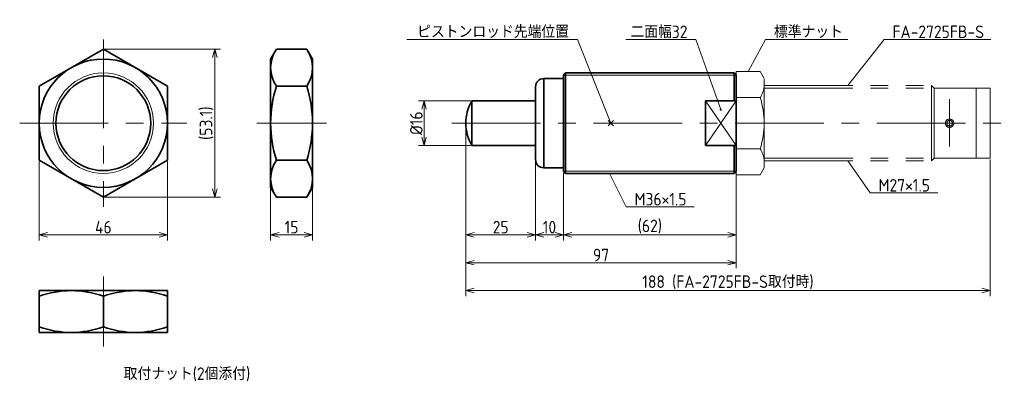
# Model space of a CAD drawing. Header units: millimetres. Extents: x 35 to 388, y 82 to 212.
import ezdxf

# ---------------------------------------------------------------- set-up
doc = ezdxf.new("R2010")
doc.units = ezdxf.units.MM
doc.header["$PDMODE"] = 3
doc.header["$PDSIZE"] = 1
doc.linetypes.add('CENTER', pattern=[50.8, 31.75, -6.35, 6.35, -6.35])
doc.linetypes.add('PHANTOM', pattern=[63.5, 31.75, -6.35, 6.35, -6.35, 6.35, -6.35])
doc.layers.get('0').update_dxf_attribs({"plot": 0})
doc.layers.add('図形', color=7, linetype='Continuous', lineweight=35)
doc.layers.add('寸法・文字', color=3, linetype='Continuous', lineweight=18)
doc.layers.get('0').off()
doc.styles.add('Dimension', font='isocp.shx', dxfattribs={"bigfont": 'bigfont.shx'})
doc.dimstyles.new('DXF用', dxfattribs={"dimtxt": 4.5, "dimasz": 3, "dimexe": 2, "dimexo": 0.5, "dimgap": 0.5, "dimtad": 1, "dimdec": 3, "dimdsep": 46, "dimtxsty": 'Dimension', "dimblk": 'OPEN30', "dimcen": 2.5, "dimclrd": 3, "dimclre": 3, "dimclrt": 3, "dimazin": 2, "dimtfac": 1, "dimtdec": 3, "dimtmove": 0, "dimatfit": 3, "dimldrblk": 'OPEN30', "dimfxl": 1, "dimlwd": 18, "dimlwe": 18, "dimarcsym": 0})

# ---------------------------------------------------------------- blocks, each defined once
blk = doc.blocks.new('_Open30')
at = {"color": 0, "linetype": 'ByBlock', "lineweight": -2}
for p, q in [((-1, 0.27), (0, 0)), ((0, 0), (-1, -0.27)), ((0, 0), (-1, 0))]:
    blk.add_line(p, q, dxfattribs=at)
blk = doc.blocks.new('*D16')
at = {"layer": 'Defpoints', "color": 0}
for p in [(125, 152), (140, 152), (140, 135)]:
    blk.add_point(p, dxfattribs=at)
at = {"layer": '寸法・文字', "color": 3, "lineweight": 18}
for p, q in [((125, 151.5), (125, 133)), ((140, 151.5), (140, 133)), ((128, 135), (137, 135))]:
    blk.add_line(p, q, dxfattribs=at)
at = {"layer": '寸法・文字', "color": 3, "lineweight": 18, "xscale": 3, "yscale": 3, "zscale": 3, "rotation": 180}
blk.add_blockref('_Open30', (125, 135), dxfattribs=at)
at = {"layer": '寸法・文字', "color": 3, "lineweight": 18, "xscale": 3, "yscale": 3, "zscale": 3}
blk.add_blockref('_Open30', (140, 135), dxfattribs=at)
at = {"layer": '寸法・文字', "color": 3, "insert": (132.5, 137.75), "char_height": 4.5, "attachment_point": 5, "style": 'Dimension'}
blk.add_mtext('15', dxfattribs=at)
blk = doc.blocks.new('*D17')
at = {"layer": 'Defpoints', "color": 0}
for p in [(42, 161.72), (88, 161.72), (88, 135)]:
    blk.add_point(p, dxfattribs=at)
at = {"layer": '寸法・文字', "color": 3, "lineweight": 18}
for p, q in [((42, 161.22), (42, 133)), ((88, 161.22), (88, 133)), ((45, 135), (85, 135))]:
    blk.add_line(p, q, dxfattribs=at)
at = {"layer": '寸法・文字', "color": 3, "lineweight": 18, "xscale": 3, "yscale": 3, "zscale": 3, "rotation": 180}
blk.add_blockref('_Open30', (42, 135), dxfattribs=at)
at = {"layer": '寸法・文字', "color": 3, "lineweight": 18, "xscale": 3, "yscale": 3, "zscale": 3}
blk.add_blockref('_Open30', (88, 135), dxfattribs=at)
at = {"layer": '寸法・文字', "color": 3, "insert": (65, 137.75), "char_height": 4.5, "attachment_point": 5, "style": 'Dimension'}
blk.add_mtext('46', dxfattribs=at)
blk = doc.blocks.new('*D18')
at = {"layer": 'Defpoints', "color": 0}
for p in [(65, 201.56), (105, 201.56), (65, 148.44)]:
    blk.add_point(p, dxfattribs=at)
at = {"layer": '寸法・文字', "color": 3, "lineweight": 18}
for p, q in [((65.5, 201.56), (107, 201.56)), ((105, 151.44), (105, 198.56)), ((65.5, 148.44), (107, 148.44))]:
    blk.add_line(p, q, dxfattribs=at)
at = {"layer": '寸法・文字', "color": 3, "lineweight": 18, "xscale": 3, "yscale": 3, "zscale": 3}
for p, rotation in [((105, 201.56), 90), ((105, 148.44), 270)]:
    blk.add_blockref('_Open30', p, dxfattribs=dict(at, rotation=rotation))
at = {"layer": '寸法・文字', "color": 3, "insert": (102.03, 175), "char_height": 4.5, "attachment_point": 5, "rotation": 90, "style": 'Dimension'}
blk.add_mtext('(53.1)', dxfattribs=at)
blk = doc.blocks.new('*D19')
at = {"layer": 'Defpoints', "color": 0}
for p in [(195, 175), (220, 162), (220, 135)]:
    blk.add_point(p, dxfattribs=at)
at = {"layer": '寸法・文字', "color": 3, "lineweight": 18}
for p, q in [((195, 174.5), (195, 133)), ((220, 161.5), (220, 133)), ((198, 135), (217, 135))]:
    blk.add_line(p, q, dxfattribs=at)
at = {"layer": '寸法・文字', "color": 3, "lineweight": 18, "xscale": 3, "yscale": 3, "zscale": 3, "rotation": 180}
blk.add_blockref('_Open30', (195, 135), dxfattribs=at)
at = {"layer": '寸法・文字', "color": 3, "lineweight": 18, "xscale": 3, "yscale": 3, "zscale": 3}
blk.add_blockref('_Open30', (220, 135), dxfattribs=at)
at = {"layer": '寸法・文字', "color": 3, "insert": (207.5, 137.75), "char_height": 4.5, "attachment_point": 5, "style": 'Dimension'}
blk.add_mtext('25', dxfattribs=at)
blk = doc.blocks.new('*D20')
at = {"layer": 'Defpoints', "color": 0}
for p in [(220, 162), (230, 157.75), (230, 135)]:
    blk.add_point(p, dxfattribs=at)
at = {"layer": '寸法・文字', "color": 3, "lineweight": 18}
for p, q in [((220, 161.5), (220, 133)), ((230, 157.25), (230, 133)), ((223, 135), (227, 135))]:
    blk.add_line(p, q, dxfattribs=at)
at = {"layer": '寸法・文字', "color": 3, "lineweight": 18, "xscale": 3, "yscale": 3, "zscale": 3, "rotation": 180}
blk.add_blockref('_Open30', (220, 135), dxfattribs=at)
at = {"layer": '寸法・文字', "color": 3, "lineweight": 18, "xscale": 3, "yscale": 3, "zscale": 3}
blk.add_blockref('_Open30', (230, 135), dxfattribs=at)
at = {"layer": '寸法・文字', "color": 3, "insert": (225, 137.75), "char_height": 4.5, "attachment_point": 5, "style": 'Dimension'}
blk.add_mtext('10', dxfattribs=at)
blk = doc.blocks.new('*D21')
at = {"layer": 'Defpoints', "color": 0}
for p in [(230, 157.25), (292, 157.75), (292, 135)]:
    blk.add_point(p, dxfattribs=at)
at = {"layer": '寸法・文字', "color": 3, "lineweight": 18}
for p, q in [((230, 156.75), (230, 133)), ((292, 157.25), (292, 133)), ((233, 135), (289, 135))]:
    blk.add_line(p, q, dxfattribs=at)
at = {"layer": '寸法・文字', "color": 3, "lineweight": 18, "xscale": 3, "yscale": 3, "zscale": 3, "rotation": 180}
blk.add_blockref('_Open30', (230, 135), dxfattribs=at)
at = {"layer": '寸法・文字', "color": 3, "lineweight": 18, "xscale": 3, "yscale": 3, "zscale": 3}
blk.add_blockref('_Open30', (292, 135), dxfattribs=at)
at = {"layer": '寸法・文字', "color": 3, "insert": (261, 137.975), "char_height": 4.5, "attachment_point": 5, "style": 'Dimension'}
blk.add_mtext('(62)', dxfattribs=at)
blk = doc.blocks.new('*D22')
at = {"layer": 'Defpoints', "color": 0}
for p in [(195, 175), (292, 157.75), (292, 125)]:
    blk.add_point(p, dxfattribs=at)
at = {"layer": '寸法・文字', "color": 3, "lineweight": 18}
for p, q in [((195, 174.5), (195, 123)), ((292, 157.25), (292, 123)), ((198, 125), (289, 125))]:
    blk.add_line(p, q, dxfattribs=at)
at = {"layer": '寸法・文字', "color": 3, "lineweight": 18, "xscale": 3, "yscale": 3, "zscale": 3, "rotation": 180}
blk.add_blockref('_Open30', (195, 125), dxfattribs=at)
at = {"layer": '寸法・文字', "color": 3, "lineweight": 18, "xscale": 3, "yscale": 3, "zscale": 3}
blk.add_blockref('_Open30', (292, 125), dxfattribs=at)
at = {"layer": '寸法・文字', "color": 3, "insert": (243.5, 127.75), "char_height": 4.5, "attachment_point": 5, "style": 'Dimension'}
blk.add_mtext('97', dxfattribs=at)
blk = doc.blocks.new('*D23')
at = {"layer": 'Defpoints', "color": 0}
for p in [(195, 175), (383, 162.5), (383, 115)]:
    blk.add_point(p, dxfattribs=at)
at = {"layer": '寸法・文字', "color": 3, "lineweight": 18}
for p, q in [((195, 174.5), (195, 113)), ((383, 162), (383, 113)), ((198, 115), (380, 115))]:
    blk.add_line(p, q, dxfattribs=at)
at = {"layer": '寸法・文字', "color": 3, "lineweight": 18, "xscale": 3, "yscale": 3, "zscale": 3, "rotation": 180}
blk.add_blockref('_Open30', (195, 115), dxfattribs=at)
at = {"layer": '寸法・文字', "color": 3, "lineweight": 18, "xscale": 3, "yscale": 3, "zscale": 3}
blk.add_blockref('_Open30', (383, 115), dxfattribs=at)
at = {"layer": '寸法・文字', "color": 3, "insert": (289, 117.975), "char_height": 4.5, "attachment_point": 5, "style": 'Dimension'}
blk.add_mtext('188 (FA-2725FB-S取付時)', dxfattribs=at)
blk = doc.blocks.new('*D24')
at = {"layer": 'Defpoints', "color": 0}
for p in [(197.14, 183), (180, 167), (197.14, 167)]:
    blk.add_point(p, dxfattribs=at)
at = {"layer": '寸法・文字', "color": 3, "lineweight": 18}
for p, q in [((196.64, 183), (178, 183)), ((180, 180), (180, 170)), ((196.64, 167), (178, 167))]:
    blk.add_line(p, q, dxfattribs=at)
at = {"layer": '寸法・文字', "color": 3, "lineweight": 18, "xscale": 3, "yscale": 3, "zscale": 3}
for p, rotation in [((180, 183), 90), ((180, 167), 270)]:
    blk.add_blockref('_Open30', p, dxfattribs=dict(at, rotation=rotation))
at = {"layer": '寸法・文字', "color": 3, "insert": (177.25, 175), "char_height": 4.5, "attachment_point": 5, "rotation": 90, "style": 'Dimension'}
blk.add_mtext('%%c16', dxfattribs=at)

msp = doc.modelspace()

# ---------------------------------------------------------------- linework, layer by layer
at = {"layer": '図形', "color": 3, "linetype": 'CENTER', "lineweight": 18}
for p, q in [((65, 205), (65, 145)), ((35, 175), (95, 175)), ((120, 175), (145, 175)), ((190, 175), (388.1183, 175)), ((65, 120), (65, 95))]:
    msp.add_line(p, q, dxfattribs=at)
at = {"layer": '図形'}
for p, q in [((65, 201.5581), (42, 188.2791)), ((88, 188.2791), (65, 201.5581)), ((125, 198), (127.0543, 201.5581)), ((127.0543, 201.5581), (137.9457, 201.5581)), ((140, 198), (137.9457, 201.5581)), ((125, 198), (125, 152)), ((140, 198), (140, 152)), ((223, 191), (230, 191)), ((223, 159), (223, 191)), ((230, 192.25), (230.75, 193)), ((230, 157.75), (230, 192.25)), ((230.75, 157), (230.75, 193)), ((230.75, 193), (291.25, 193)), ((291.25, 183), (291.25, 193)), ((292, 192.25), (291.25, 193)), ((292, 157.75), (292, 192.25)), ((42, 188.2791), (42, 161.7209)), ((88, 161.7209), (88, 188.2791)), ((127.0543, 188.2791), (137.9457, 188.2791)), ((220, 162), (220, 188)), ((197.1436, 167), (197.1436, 183)), ((197.1436, 183), (220, 183)), ((281, 183), (292, 183)), ((281, 167), (281, 183)), ((197.1436, 167), (220, 167)), ((281, 167), (292, 167)), ((291.25, 157), (291.25, 167)), ((42, 161.7209), (65, 148.4419)), ((65, 148.4419), (88, 161.7209)), ((127.0543, 161.7209), (137.9457, 161.7209)), ((223, 159), (230, 159)), ((230.75, 157), (230, 157.75)), ((230.75, 157), (291.25, 157)), ((291.25, 157), (292, 157.75)), ((125, 152), (127.0543, 148.4419)), ((140, 152), (137.9457, 148.4419)), ((127.0543, 148.4419), (137.9457, 148.4419)), ((88, 115), (42, 115)), ((42, 115), (42, 100)), ((88, 115), (88, 100)), ((65, 112.9457), (65, 102.0543)), ((88, 100), (42, 100))]:
    msp.add_line(p, q, dxfattribs=at)
at = {"layer": '図形', "color": 3, "lineweight": 18}
for p, q in [((230, 192.25), (292, 192.25)), ((281, 167), (292, 183)), ((292, 167), (281, 183)), ((230, 157.75), (292, 157.75))]:
    msp.add_line(p, q, dxfattribs=at)
at = {"layer": '図形', "color": 5, "linetype": 'PHANTOM', "lineweight": 18}
for p, q in [((300.5709, 193.4752), (292, 193.4752)), ((292, 192.25), (292, 193.4752)), ((302, 191), (300.5709, 193.4752)), ((302, 159), (302, 191)), ((302, 188.5), (362, 188.5)), ((302, 187.5), (363, 187.5)), ((362, 188.5), (362, 161.5)), ((363, 187.5), (362, 188.5)), ((363, 187.5), (363, 162.5)), ((363, 187.5), (378, 187.5)), ((378, 187.5), (378, 162.5)), ((378, 187.5), (383, 187.5)), ((383, 187.5), (383, 162.5)), ((300.5709, 184.2376), (292, 184.2376)), ((368.5, 183.6215), (368.5, 166.6066)), ((300.5709, 165.7624), (292, 165.7624)), ((302, 162.5), (363, 162.5)), ((363, 162.5), (362, 161.5)), ((363, 162.5), (378, 162.5)), ((378, 162.5), (383, 162.5)), ((302, 159), (300.5709, 156.5248)), ((302, 161.5), (362, 161.5)), ((292, 157.75), (292, 156.5248)), ((300.5709, 156.5248), (292, 156.5248))]:
    msp.add_line(p, q, dxfattribs=at)
at = {"layer": '図形'}
for radius in [23, 17]:
    msp.add_circle((65, 175), radius, dxfattribs=at)
at = {"layer": '図形', "color": 3, "lineweight": 18}
msp.add_circle((65, 175), 18, dxfattribs=at)
at = {"layer": '図形', "color": 5, "linetype": 'PHANTOM', "lineweight": 18}
for radius in [1.5, 1]:
    msp.add_circle((368.5, 175), radius, dxfattribs=at)
at = {"layer": '図形'}
for centre, radius, start, end in [((136.7568, 194.9186), 11.7568, 145.615752, 214.384248), ((128.2432, 194.9186), 11.7568, 325.615752, 34.384248), ((223, 188), 3, 90, 180), ((168.9457, 175), 43.9457, 162.412046, 197.587954), ((96.0543, 175), 43.9457, 342.412046, 17.587954), ((211, 175), 16, 150, 210), ((136.7568, 155.0814), 11.7568, 145.615752, 214.384248), ((128.2432, 155.0814), 11.7568, 325.615752, 34.384248), ((223, 162), 3, 180, 270), ((53.5, 81.7839), 33.2161, 69.743842, 110.256158), ((76.5, 81.7839), 33.2161, 69.743842, 110.256158), ((53.5, 133.2161), 33.2161, 249.743844, 290.256155), ((76.5, 133.2161), 33.2161, 249.743842, 290.256158)]:
    msp.add_arc(centre, radius, start, end, dxfattribs=at)
at = {"layer": '図形', "color": 5, "linetype": 'PHANTOM', "lineweight": 18}
for centre, radius, start, end in [((293.8214, 188.8564), 8.1786, 325.615752, 0), ((271.4291, 175), 30.5709, 342.412046, 17.587954), ((293.8214, 161.1436), 8.1786, 0, 34.384248)]:
    msp.add_arc(centre, radius, start, end, dxfattribs=at)
at = {"layer": '図形'}
msp.add_point((247, 175), dxfattribs=at)

# ---------------------------------------------------------------- texts
at = {"layer": '寸法・文字', "char_height": 4.5, "style": 'Dimension'}
for s, insert, attachment_point in [('ピストンロッド先端位置', (232, 205.5), 9), ('二面幅32', (274.5, 205.5), 9), ('標準ナット', (305.5, 205.5), 7), ('FA-2725FB-S', (348, 205.5), 7), ('M27×1.5', (343, 150.5), 7), ('M36×1.5', (255.5, 145.5), 7)]:
    msp.add_mtext(s, dxfattribs=dict(at, insert=insert, attachment_point=attachment_point))
at = {"layer": '寸法・文字', "insert": (95, 85), "char_height": 4.5, "width": 85.4094, "attachment_point": 5, "style": 'Dimension'}
msp.add_mtext('取付ナット(2個添付)', dxfattribs=at)

# ---------------------------------------------------------------- dimensions: what is measured, and where the dimension line sits
at = {"layer": '寸法・文字'}
dim = msp.add_linear_dim(base=(105, 201.5581), p1=(65, 148.4419), p2=(65, 201.5581), angle=90, text='(<>)', dimstyle='DXF用', override={"dimdec": 1}, dxfattribs=at)
dim.commit()
dim.dimension.update_dxf_attribs({"geometry": '*D18', "text_midpoint": (105, 175), "dimtype": 160})
dim = msp.add_linear_dim(base=(180, 167), p1=(197.1436, 183), p2=(197.1436, 167), angle=90, text='%%c<>', dimstyle='DXF用', dxfattribs=at)
dim.commit()
dim.dimension.update_dxf_attribs({"geometry": '*D24', "text_midpoint": (180, 175), "dimtype": 160})
for base, p1, p2, picture, middle in [((220, 135), (195, 175), (220, 162), '*D19', (207.5, 135)), ((292, 125), (195, 175), (292, 157.75), '*D22', (243.5, 125)), ((88, 135), (42, 161.7209), (88, 161.7209), '*D17', (65, 135)), ((230, 135), (220, 162), (230, 157.75), '*D20', (225, 135)), ((140, 135), (125, 152), (140, 152), '*D16', (132.5, 135))]:
    dim = msp.add_linear_dim(base=base, p1=p1, p2=p2, dimstyle='DXF用', dxfattribs=at)
    dim.commit()
    dim.dimension.update_dxf_attribs({"geometry": picture, "text_midpoint": middle, "dimtype": 160})
for base, p1, p2, text, picture, middle in [((383, 115), (195, 175), (383, 162.5), '<> (FA-2725FB-S取付時)', '*D23', (289, 115)), ((292, 135), (230, 157.25), (292, 157.75), '(<>)', '*D21', (261, 135))]:
    dim = msp.add_linear_dim(base=base, p1=p1, p2=p2, text=text, dimstyle='DXF用', dxfattribs=at)
    dim.commit()
    dim.dimension.update_dxf_attribs({"geometry": picture, "text_midpoint": middle, "dimtype": 160})

# ---------------------------------------------------------------- leaders
at = {"layer": '寸法・文字', "annotation_type": 0, "has_hookline": 1}
for points, override, hookline_direction, text_width in [([(247, 175), (235, 205), (232.5, 205)], {"dimgap": 0.5, "dimtad": 1}, 1, 58.125), ([(286.3951, 179.8695), (277.5, 205), (275, 205)], {"dimgap": 0.5, "dimtad": 1, "dimldrblk": 'DotSmall'}, 1, 22.0953), ([(296.2855, 193.4752), (302.5, 205), (305, 205)], {"dimgap": 0.5, "dimtad": 1}, 0, 26.4881), ([(332, 188.5), (345, 205), (347.5, 205)], {"dimgap": 0.5, "dimtad": 1}, 0, 35.2782), ([(332, 161.5), (340, 150), (342.5, 150)], {"dimgap": 0.5, "dimtad": 1}, 0, 21.3364), ([(246.5, 157), (252.5, 145), (255, 145)], {"dimgap": 0.5, "dimtad": 1}, 0, 21.3364)]:
    msp.add_leader(points, dimstyle='DXF用', override=override, dxfattribs=dict(at, hookline_direction=hookline_direction, text_width=text_width))

doc.saveas('drawing.dxf')
